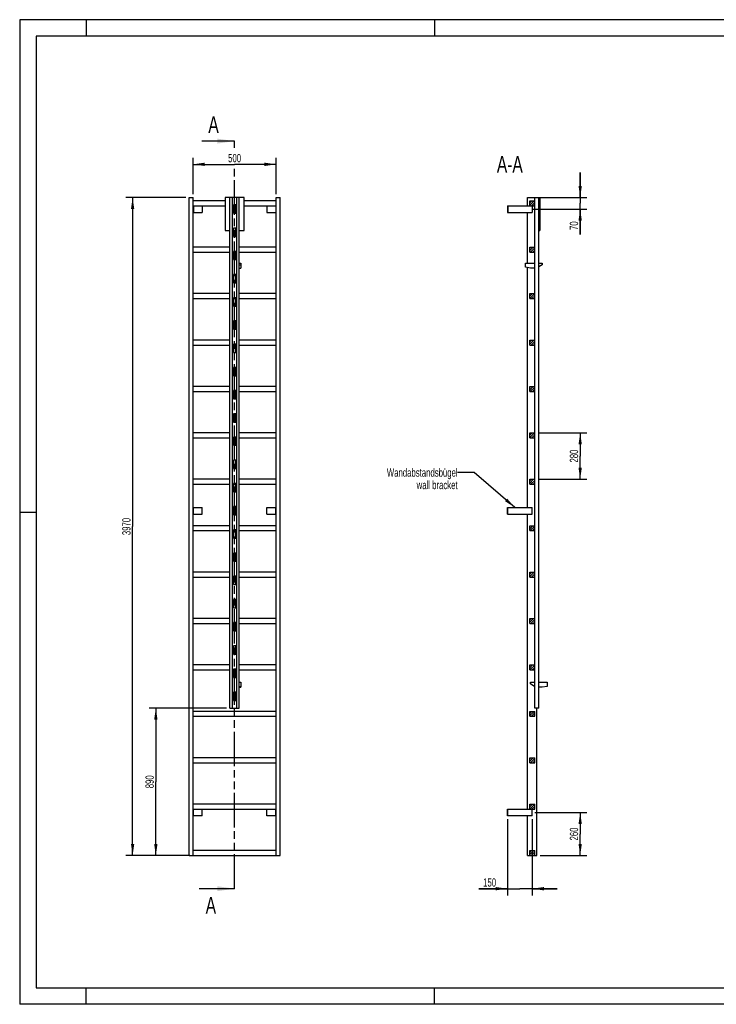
# Model space of a CAD drawing. Header units: millimetres. Extents: x 0 to 8400, y 0 to 5940.
# Tile 1 of 2: x 0 to 4200, y 0 to 5940. Entities that reach past the tile are written whole.
import ezdxf

# ---------------------------------------------------------------- set-up
doc = ezdxf.new("R2010")
doc.units = ezdxf.units.MM
doc.header["$LTSCALE"] = 462
doc.linetypes.add('PHANTOM', pattern=[0.8, 0.45, -0.05, 0.1, -0.05, 0.1, -0.05])
doc.layers.get('0').update_dxf_attribs({"linetype": 'CONTINUOUS'})
for name, color, linetype in [('050_DIMENSIONING', 7, 'CONTINUOUS'), ('053_NOTES', 7, 'CONTINUOUS'), ('HATCHING_BL0', 7, 'CONTINUOUS')]:
    doc.layers.add(name, color=color, linetype=linetype)
doc.styles.get("Standard").update_dxf_attribs({"font": 'txt', "width": 0.7})
doc.dimstyles.new('DIMSTYLE_1', dxfattribs={"dimtxt": 50, "dimasz": 70, "dimexe": 2, "dimexo": 1, "dimtad": 1, "dimdec": 1, "dimtxsty": 'STANDARD', "dimblk": '_FILLED', "dimblk1": '_FILLED', "dimblk2": '_FILLED', "dimcen": 0.09, "dimazin": 2, "dimtp": 0.8, "dimtm": 0.8, "dimtfac": 1, "dimtdec": 1, "dimtofl": 0, "dimtmove": 0, "dimatfit": 3, "dimldrblk": '_FILLED', "dimfxl": 1, "dimtolj": 1, "dimarcsym": 0})
doc.dimstyles.new('DIMSTYLE_2', dxfattribs={"dimtxt": 50, "dimasz": 70, "dimexe": 2, "dimexo": 1, "dimtad": 1, "dimdec": 1, "dimtxsty": 'STANDARD', "dimblk": '_FILLED', "dimblk1": '_FILLED', "dimblk2": '_FILLED', "dimcen": 0.09, "dimazin": 2, "dimtp": 0.5, "dimtm": 0.5, "dimtfac": 1, "dimtdec": 1, "dimtofl": 0, "dimtmove": 0, "dimatfit": 3, "dimldrblk": '_FILLED', "dimfxl": 1, "dimtolj": 1, "dimarcsym": 0})
doc.dimstyles.new('DIMSTYLE_3', dxfattribs={"dimtxt": 50, "dimasz": 70, "dimexe": 2, "dimexo": 1, "dimtad": 1, "dimdec": 1, "dimtxsty": 'STANDARD', "dimblk": '_FILLED', "dimblk1": '_FILLED', "dimblk2": '_FILLED', "dimcen": 0.09, "dimazin": 2, "dimtp": 0.3, "dimtm": 0.3, "dimtfac": 1, "dimtdec": 1, "dimtofl": 0, "dimtmove": 0, "dimatfit": 3, "dimldrblk": '_FILLED', "dimfxl": 1, "dimtolj": 1, "dimarcsym": 0})
doc.dimstyles.new('DIMSTYLE_4', dxfattribs={"dimtxt": 50, "dimasz": 70, "dimexe": 2, "dimexo": 1, "dimtad": 1, "dimtxsty": 'STANDARD', "dimblk": '_FILLED', "dimblk1": '_FILLED', "dimblk2": '_FILLED', "dimcen": 0.09, "dimazin": 2, "dimtp": 0.5, "dimtm": 0.5, "dimtfac": 1, "dimtofl": 0, "dimtmove": 0, "dimatfit": 3, "dimldrblk": '_FILLED', "dimfxl": 1, "dimtolj": 1, "dimarcsym": 0})
doc.dimstyles.new('DIMSTYLE_5', dxfattribs={"dimtxt": 50, "dimasz": 70, "dimexe": 2, "dimexo": 1, "dimtad": 1, "dimtxsty": 'STANDARD', "dimblk": '_FILLED', "dimblk1": '_FILLED', "dimblk2": '_FILLED', "dimcen": 0.09, "dimazin": 2, "dimtp": 2, "dimtm": 2, "dimtfac": 1, "dimtofl": 0, "dimtmove": 0, "dimatfit": 3, "dimldrblk": '_FILLED', "dimfxl": 1, "dimtolj": 1, "dimarcsym": 0})
doc.dimstyles.new('DIMSTYLE_6', dxfattribs={"dimtxt": 50, "dimasz": 70, "dimexe": 2, "dimexo": 1, "dimtad": 1, "dimtxsty": 'STANDARD', "dimblk": '_FILLED', "dimblk1": '_FILLED', "dimblk2": '_FILLED', "dimcen": 0.09, "dimazin": 2, "dimtp": 0.8, "dimtm": 0.8, "dimtfac": 1, "dimtofl": 0, "dimtmove": 0, "dimatfit": 3, "dimldrblk": '_FILLED', "dimfxl": 1, "dimtolj": 1, "dimarcsym": 0})
doc.dimstyles.get("Standard").update_dxf_attribs({"dimtxt": 50, "dimasz": 70, "dimexe": 2, "dimexo": 1, "dimtad": 1, "dimtxsty": 'STANDARD', "dimblk": '_FILLED', "dimblk1": '_FILLED', "dimblk2": '_FILLED', "dimcen": 0.09, "dimazin": 2, "dimtol": 1, "dimtp": 0.01, "dimtm": 0.01, "dimtfac": 1, "dimtofl": 0, "dimtmove": 0, "dimatfit": 3, "dimldrblk": '_FILLED', "dimfxl": 1, "dimtolj": 1, "dimarcsym": 0})

# ---------------------------------------------------------------- blocks, each defined once
blk = doc.blocks.new('_FILLED')
at = {"color": 0, "linetype": 'BYBLOCK'}
blk.add_solid([(0, 0), (-1, 0.143), (-1, -0.143)], dxfattribs=at)
blk = doc.blocks.new('*D0')
at = {"layer": '050_DIMENSIONING', "color": 2, "linetype": 'CONTINUOUS'}
for p, q in [((1045.8, 4887.4), (1045.8, 5107.4)), ((1045.8, 5067.4), (1295.8, 5067.4)), ((1545.8, 5067.4), (1295.8, 5067.4)), ((1545.8, 4887.4), (1545.8, 5107.4))]:
    blk.add_line(p, q, dxfattribs=at)
at = {"layer": '050_DIMENSIONING', "color": 2, "linetype": 'CONTINUOUS', "xscale": 70, "yscale": 70, "zscale": 70, "rotation": 180}
blk.add_blockref('_FILLED', (1045.8, 5067.4), dxfattribs=at)
at = {"layer": '050_DIMENSIONING', "color": 2, "linetype": 'CONTINUOUS', "xscale": 70, "yscale": 70, "zscale": 70}
blk.add_blockref('_FILLED', (1545.8, 5067.4), dxfattribs=at)
at = {"layer": '050_DIMENSIONING', "color": 2, "linetype": 'CONTINUOUS', "insert": (1295.8, 5129.9), "char_height": 50, "width": 171.429, "attachment_point": 2, "line_spacing_factor": 0.9}
blk.add_mtext('500', dxfattribs=at)
blk = doc.blocks.new('*D1')
at = {"layer": '050_DIMENSIONING', "color": 2, "linetype": 'CONTINUOUS'}
for p, q in [((3106.7, 1157.4), (3419.3, 1157.4)), ((3379.3, 1157.4), (3379.3, 1027.4)), ((3379.3, 897.4), (3379.3, 1027.4)), ((3138.8, 897.4), (3419.3, 897.4))]:
    blk.add_line(p, q, dxfattribs=at)
at = {"layer": '050_DIMENSIONING', "color": 2, "linetype": 'CONTINUOUS', "xscale": 70, "yscale": 70, "zscale": 70}
for p, rotation in [((3379.3, 1157.4), 90), ((3379.3, 897.4), 270)]:
    blk.add_blockref('_FILLED', p, dxfattribs=dict(at, rotation=rotation))
at = {"layer": '050_DIMENSIONING', "color": 2, "linetype": 'CONTINUOUS', "insert": (3316.8, 1027.4), "char_height": 50, "width": 176.786, "attachment_point": 2, "rotation": 90, "line_spacing_factor": 0.9}
blk.add_mtext('260', dxfattribs=at)
blk = doc.blocks.new('*D2')
at = {"layer": '050_DIMENSIONING', "color": 2, "linetype": 'CONTINUOUS'}
for p, q in [((3379.3, 4867.4), (3379.3, 5017.4)), ((3379.3, 5017.4), (3379.3, 4832.4)), ((3138.8, 4867.4), (3419.3, 4867.4)), ((3379.3, 4644.7), (3379.3, 4832.4)), ((3095.9, 4797.4), (3419.3, 4797.4)), ((3379.3, 4797.4), (3379.3, 4644.7))]:
    blk.add_line(p, q, dxfattribs=at)
at = {"layer": '050_DIMENSIONING', "color": 2, "linetype": 'CONTINUOUS', "xscale": 70, "yscale": 70, "zscale": 70}
for p, rotation in [((3379.3, 4867.4), 270), ((3379.3, 4797.4), 90)]:
    blk.add_blockref('_FILLED', p, dxfattribs=dict(at, rotation=rotation))
at = {"layer": '050_DIMENSIONING', "color": 2, "linetype": 'CONTINUOUS', "insert": (3316.8, 4723.3), "char_height": 50, "width": 117.857, "attachment_point": 3, "rotation": 90, "line_spacing_factor": 0.9}
blk.add_mtext('70', dxfattribs=at)
blk = doc.blocks.new('*D3')
at = {"layer": '050_DIMENSIONING', "color": 2, "linetype": 'CONTINUOUS'}
for p, q in [((2940.3, 1117.4), (2940.3, 657.4)), ((3090.3, 1117.4), (3090.3, 657.4)), ((2940.3, 697.4), (2768.9, 697.4)), ((2768.9, 697.4), (3015.3, 697.4)), ((3240.3, 697.4), (3015.3, 697.4)), ((3090.3, 697.4), (3240.3, 697.4))]:
    blk.add_line(p, q, dxfattribs=at)
at = {"layer": '050_DIMENSIONING', "color": 2, "linetype": 'CONTINUOUS', "xscale": 70, "yscale": 70, "zscale": 70}
blk.add_blockref('_FILLED', (2940.3, 697.4), dxfattribs=at)
at = {"layer": '050_DIMENSIONING', "color": 2, "linetype": 'CONTINUOUS', "xscale": 70, "yscale": 70, "zscale": 70, "rotation": 180}
blk.add_blockref('_FILLED', (3090.3, 697.4), dxfattribs=at)
at = {"layer": '050_DIMENSIONING', "color": 2, "linetype": 'CONTINUOUS', "insert": (2872.5, 759.9), "char_height": 50, "width": 155.357, "attachment_point": 3, "line_spacing_factor": 0.9}
blk.add_mtext('150', dxfattribs=at)
blk = doc.blocks.new('*D4')
at = {"layer": '050_DIMENSIONING', "color": 2, "linetype": 'CONTINUOUS'}
for p, q in [((1000.8, 4867.4), (640.8, 4867.4)), ((680.8, 4867.4), (680.8, 2882.4)), ((680.8, 897.4), (680.8, 2882.4)), ((1000.8, 897.4), (640.8, 897.4))]:
    blk.add_line(p, q, dxfattribs=at)
at = {"layer": '050_DIMENSIONING', "color": 2, "linetype": 'CONTINUOUS', "xscale": 70, "yscale": 70, "zscale": 70}
for p, rotation in [((680.8, 4867.4), 90), ((680.8, 897.4), 270)]:
    blk.add_blockref('_FILLED', p, dxfattribs=dict(at, rotation=rotation))
at = {"layer": '050_DIMENSIONING', "color": 2, "linetype": 'CONTINUOUS', "insert": (618.3, 2882.4), "char_height": 50, "width": 230.357, "attachment_point": 2, "rotation": 90, "line_spacing_factor": 0.9}
blk.add_mtext('3970', dxfattribs=at)
blk = doc.blocks.new('*D5')
at = {"layer": '050_DIMENSIONING', "color": 2, "linetype": 'CONTINUOUS'}
for p, q in [((1247.8, 1787.4), (780.8, 1787.4)), ((820.8, 1787.4), (820.8, 1342.4)), ((820.8, 897.4), (820.8, 1342.4)), ((1025.8, 897.4), (780.8, 897.4))]:
    blk.add_line(p, q, dxfattribs=at)
at = {"layer": '050_DIMENSIONING', "color": 2, "linetype": 'CONTINUOUS', "xscale": 70, "yscale": 70, "zscale": 70}
for p, rotation in [((820.8, 1787.4), 90), ((820.8, 897.4), 270)]:
    blk.add_blockref('_FILLED', p, dxfattribs=dict(at, rotation=rotation))
at = {"layer": '050_DIMENSIONING', "color": 2, "linetype": 'CONTINUOUS', "insert": (758.3, 1342.4), "char_height": 50, "width": 176.786, "attachment_point": 2, "rotation": 90, "line_spacing_factor": 0.9}
blk.add_mtext('890', dxfattribs=at)
blk = doc.blocks.new('*D6')
at = {"layer": '050_DIMENSIONING', "color": 2, "linetype": 'CONTINUOUS'}
for p, q in [((3125.3, 3447.4), (3419.3, 3447.4)), ((3379.3, 3447.4), (3379.3, 3307.4)), ((3379.3, 3167.4), (3379.3, 3307.4)), ((3125.3, 3167.4), (3419.3, 3167.4))]:
    blk.add_line(p, q, dxfattribs=at)
at = {"layer": '050_DIMENSIONING', "color": 2, "linetype": 'CONTINUOUS', "xscale": 70, "yscale": 70, "zscale": 70}
for p, rotation in [((3379.3, 3447.4), 90), ((3379.3, 3167.4), 270)]:
    blk.add_blockref('_FILLED', p, dxfattribs=dict(at, rotation=rotation))
at = {"layer": '050_DIMENSIONING', "color": 2, "linetype": 'CONTINUOUS', "insert": (3316.8, 3307.4), "char_height": 50, "width": 176.786, "attachment_point": 2, "rotation": 90, "line_spacing_factor": 0.9}
blk.add_mtext('280', dxfattribs=at)
blk = doc.blocks.new('XSEC_FILLED')
at = {"color": 0, "linetype": 'BYBLOCK'}
blk.add_solid([(0, 0), (-1, 0.143), (-1, -0.143)], dxfattribs=at)
blk = doc.blocks.new('HATCHING_BL0', base_point=(1189, 2952.4))
at = {"layer": 'HATCHING_BL0', "color": 7, "linetype": 'PHANTOM'}
for p, q in [((1295.8, 5167.3), (1295.8, 5207.4)), ((1295.8, 697.4), (1295.8, 5055))]:
    blk.add_line(p, q, dxfattribs=at)
at = {"layer": 'HATCHING_BL0', "color": 7, "linetype": 'CONTINUOUS', "char_height": 100, "width": 128.571, "attachment_point": 1, "line_spacing_factor": 0.9}
for insert in [(1137.5, 5357.4), (1121.4, 647.4)]:
    blk.add_mtext('A', dxfattribs=dict(at, insert=insert))
at = {"layer": 'HATCHING_BL0', "color": 7, "linetype": 'CONTINUOUS'}
for points in [[(1295.8, 5207.4), (1098.2, 5207.4)], [(1295.8, 697.4), (1082.1, 697.4)]]:
    blk.add_leader(points, dimstyle='STANDARD', override={"dimasz": 105, "dimtad": 0, "dimldrblk": 'XSEC_FILLED'}, dxfattribs=at)

msp = doc.modelspace()

# ---------------------------------------------------------------- hatches: boundary and pattern name
at = {"linetype": 'CONTINUOUS'}
h = msp.add_hatch(dxfattribs=at)
h.set_pattern_fill('A', color=2, scale=9.722718, angle=45, style=0, pattern_type=0)
h.set_pattern_definition([(45, (0, 0), (-6.875, 6.875), [])])
edge = h.paths.add_edge_path()
edge.add_line((3105.344, 897.417), (3075.344, 897.417))
edge.add_line((3075.344, 897.417), (3075.344, 927.417))
edge.add_line((3075.344, 927.417), (3105.344, 927.417))
edge.add_line((3105.344, 897.417), (3105.344, 927.417))
edge = h.paths.add_edge_path()
edge.add_line((3075.344, 1177.417), (3075.344, 1207.417))
edge.add_line((3075.344, 1207.417), (3105.344, 1207.417))
edge.add_line((3105.344, 1177.417), (3105.344, 1207.417))
edge.add_line((3075.344, 1177.417), (3105.344, 1177.417))
edge = h.paths.add_edge_path()
edge.add_line((3075.344, 1457.417), (3075.344, 1487.417))
edge.add_line((3075.344, 1487.417), (3105.344, 1487.417))
edge.add_line((3105.344, 1457.417), (3105.344, 1487.417))
edge.add_line((3075.344, 1457.417), (3105.344, 1457.417))
edge = h.paths.add_edge_path()
edge.add_line((3075.344, 1737.417), (3075.344, 1767.417))
edge.add_line((3075.344, 1767.417), (3105.344, 1767.417))
edge.add_line((3105.344, 1737.417), (3105.344, 1767.417))
edge.add_line((3075.344, 1737.417), (3105.344, 1737.417))
edge = h.paths.add_edge_path()
edge.add_line((3075.344, 2017.417), (3075.344, 2047.417))
edge.add_line((3075.344, 2047.417), (3105.344, 2047.417))
edge.add_line((3105.344, 2017.417), (3105.344, 2047.417))
edge.add_line((3075.344, 2017.417), (3105.344, 2017.417))
edge = h.paths.add_edge_path()
edge.add_line((3075.344, 2297.417), (3075.344, 2327.417))
edge.add_line((3075.344, 2327.417), (3105.344, 2327.417))
edge.add_line((3105.344, 2297.417), (3105.344, 2327.417))
edge.add_line((3075.344, 2297.417), (3105.344, 2297.417))
edge = h.paths.add_edge_path()
edge.add_line((3075.344, 2577.417), (3075.344, 2607.417))
edge.add_line((3075.344, 2607.417), (3105.344, 2607.417))
edge.add_line((3105.344, 2577.417), (3105.344, 2607.417))
edge.add_line((3075.344, 2577.417), (3105.344, 2577.417))
edge = h.paths.add_edge_path()
edge.add_line((3075.344, 2857.417), (3075.344, 2887.417))
edge.add_line((3075.344, 2887.417), (3105.344, 2887.417))
edge.add_line((3105.344, 2857.417), (3105.344, 2887.417))
edge.add_line((3075.344, 2857.417), (3105.344, 2857.417))
edge = h.paths.add_edge_path()
edge.add_line((3075.344, 3137.417), (3075.344, 3167.417))
edge.add_line((3075.344, 3167.417), (3105.344, 3167.417))
edge.add_line((3105.344, 3137.417), (3105.344, 3167.417))
edge.add_line((3075.344, 3137.417), (3105.344, 3137.417))
edge = h.paths.add_edge_path()
edge.add_line((3075.344, 3417.417), (3075.344, 3447.417))
edge.add_line((3075.344, 3447.417), (3105.344, 3447.417))
edge.add_line((3105.344, 3417.417), (3105.344, 3447.417))
edge.add_line((3075.344, 3417.417), (3105.344, 3417.417))
edge = h.paths.add_edge_path()
edge.add_line((3075.344, 3697.417), (3075.344, 3727.417))
edge.add_line((3075.344, 3727.417), (3105.344, 3727.417))
edge.add_line((3105.344, 3697.417), (3105.344, 3727.417))
edge.add_line((3075.344, 3697.417), (3105.344, 3697.417))
edge = h.paths.add_edge_path()
edge.add_line((3075.344, 3977.417), (3075.344, 4007.417))
edge.add_line((3075.344, 4007.417), (3105.344, 4007.417))
edge.add_line((3105.344, 3977.417), (3105.344, 4007.417))
edge.add_line((3075.344, 3977.417), (3105.344, 3977.417))
edge = h.paths.add_edge_path()
edge.add_line((3075.344, 4257.417), (3075.344, 4287.417))
edge.add_line((3075.344, 4287.417), (3105.344, 4287.417))
edge.add_line((3105.344, 4257.417), (3105.344, 4287.417))
edge.add_line((3075.344, 4257.417), (3105.344, 4257.417))
edge = h.paths.add_edge_path()
edge.add_line((3075.344, 4537.417), (3075.344, 4567.417))
edge.add_line((3075.344, 4567.417), (3105.344, 4567.417))
edge.add_line((3105.344, 4537.417), (3105.344, 4567.417))
edge.add_line((3075.344, 4537.417), (3105.344, 4537.417))
edge = h.paths.add_edge_path()
edge.add_line((3075.344, 4817.417), (3075.344, 4847.417))
edge.add_line((3075.344, 4847.417), (3105.344, 4847.417))
edge.add_line((3105.344, 4817.417), (3105.344, 4847.417))
edge.add_line((3075.344, 4817.417), (3105.344, 4817.417))
edge = h.paths.add_edge_path()
edge.add_line((3105.444, 1832.417), (3105.444, 1787.417))
edge.add_line((3106.344, 1832.417), (3105.444, 1832.417))
edge.add_line((3106.344, 1832.417), (3106.344, 1787.417))
edge.add_line((3106.344, 1787.417), (3105.444, 1787.417))
edge = h.paths.add_edge_path()
edge.add_line((3105.444, 1972.417), (3105.444, 1882.417))
edge.add_line((3106.344, 1972.417), (3105.444, 1972.417))
edge.add_line((3106.344, 1972.417), (3106.344, 1882.417))
edge.add_line((3106.344, 1882.417), (3105.444, 1882.417))
edge = h.paths.add_edge_path()
edge.add_line((3105.444, 2112.417), (3105.444, 2022.417))
edge.add_line((3106.344, 2112.417), (3105.444, 2112.417))
edge.add_line((3106.344, 2112.417), (3106.344, 2022.417))
edge.add_line((3106.344, 2022.417), (3105.444, 2022.417))
edge = h.paths.add_edge_path()
edge.add_line((3105.444, 2252.417), (3105.444, 2162.417))
edge.add_line((3106.344, 2252.417), (3105.444, 2252.417))
edge.add_line((3106.344, 2252.417), (3106.344, 2162.417))
edge.add_line((3106.344, 2162.417), (3105.444, 2162.417))
edge = h.paths.add_edge_path()
edge.add_line((3105.444, 2392.417), (3105.444, 2302.417))
edge.add_line((3106.344, 2392.417), (3105.444, 2392.417))
edge.add_line((3106.344, 2392.417), (3106.344, 2302.417))
edge.add_line((3106.344, 2302.417), (3105.444, 2302.417))
edge = h.paths.add_edge_path()
edge.add_line((3105.444, 2532.417), (3105.444, 2442.417))
edge.add_line((3106.344, 2532.417), (3105.444, 2532.417))
edge.add_line((3106.344, 2532.417), (3106.344, 2442.417))
edge.add_line((3106.344, 2442.417), (3105.444, 2442.417))
edge = h.paths.add_edge_path()
edge.add_line((3105.444, 2672.417), (3105.444, 2582.417))
edge.add_line((3106.344, 2672.417), (3105.444, 2672.417))
edge.add_line((3106.344, 2672.417), (3106.344, 2582.417))
edge.add_line((3106.344, 2582.417), (3105.444, 2582.417))
edge = h.paths.add_edge_path()
edge.add_line((3105.444, 2812.417), (3105.444, 2722.417))
edge.add_line((3106.344, 2812.417), (3105.444, 2812.417))
edge.add_line((3106.344, 2812.417), (3106.344, 2722.417))
edge.add_line((3106.344, 2722.417), (3105.444, 2722.417))
edge = h.paths.add_edge_path()
edge.add_line((3106.344, 4867.417), (3105.444, 4867.417))
edge.add_line((3106.344, 4867.417), (3106.344, 4822.417))
edge.add_line((3106.344, 4822.417), (3105.444, 4822.417))
edge.add_line((3105.444, 4867.417), (3105.444, 4822.417))
edge = h.paths.add_edge_path()
edge.add_line((3105.444, 2952.417), (3105.444, 2862.417))
edge.add_line((3106.344, 2952.417), (3105.444, 2952.417))
edge.add_line((3106.344, 2952.417), (3106.344, 2862.417))
edge.add_line((3106.344, 2862.417), (3105.444, 2862.417))
edge = h.paths.add_edge_path()
edge.add_line((3105.444, 3092.417), (3105.444, 3002.417))
edge.add_line((3106.344, 3092.417), (3105.444, 3092.417))
edge.add_line((3106.344, 3092.417), (3106.344, 3002.417))
edge.add_line((3106.344, 3002.417), (3105.444, 3002.417))
edge = h.paths.add_edge_path()
edge.add_line((3105.444, 3232.417), (3105.444, 3142.417))
edge.add_line((3106.344, 3232.417), (3105.444, 3232.417))
edge.add_line((3106.344, 3232.417), (3106.344, 3142.417))
edge.add_line((3106.344, 3142.417), (3105.444, 3142.417))
edge = h.paths.add_edge_path()
edge.add_line((3105.444, 3372.417), (3105.444, 3282.417))
edge.add_line((3106.344, 3372.417), (3105.444, 3372.417))
edge.add_line((3106.344, 3372.417), (3106.344, 3282.417))
edge.add_line((3106.344, 3282.417), (3105.444, 3282.417))
edge = h.paths.add_edge_path()
edge.add_line((3105.444, 3512.417), (3105.444, 3422.417))
edge.add_line((3106.344, 3512.417), (3105.444, 3512.417))
edge.add_line((3106.344, 3512.417), (3106.344, 3422.417))
edge.add_line((3106.344, 3422.417), (3105.444, 3422.417))
edge = h.paths.add_edge_path()
edge.add_line((3105.444, 3652.417), (3105.444, 3562.417))
edge.add_line((3106.344, 3652.417), (3105.444, 3652.417))
edge.add_line((3106.344, 3652.417), (3106.344, 3562.417))
edge.add_line((3106.344, 3562.417), (3105.444, 3562.417))
edge = h.paths.add_edge_path()
edge.add_line((3105.444, 3792.417), (3105.444, 3702.417))
edge.add_line((3106.344, 3792.417), (3105.444, 3792.417))
edge.add_line((3106.344, 3792.417), (3106.344, 3702.417))
edge.add_line((3106.344, 3702.417), (3105.444, 3702.417))
edge = h.paths.add_edge_path()
edge.add_line((3106.344, 4772.417), (3105.444, 4772.417))
edge.add_line((3106.344, 4772.417), (3106.344, 4682.417))
edge.add_line((3106.344, 4682.417), (3105.444, 4682.417))
edge.add_line((3105.444, 4772.417), (3105.444, 4682.417))
edge = h.paths.add_edge_path()
edge.add_line((3106.344, 4632.417), (3105.444, 4632.417))
edge.add_line((3106.344, 4632.417), (3106.344, 4542.417))
edge.add_line((3106.344, 4542.417), (3105.444, 4542.417))
edge.add_line((3105.444, 4632.417), (3105.444, 4542.417))
edge = h.paths.add_edge_path()
edge.add_line((3106.344, 4492.417), (3105.444, 4492.417))
edge.add_line((3106.344, 4492.417), (3106.344, 4402.417))
edge.add_line((3106.344, 4402.417), (3105.444, 4402.417))
edge.add_line((3105.444, 4492.417), (3105.444, 4402.417))
edge = h.paths.add_edge_path()
edge.add_line((3106.344, 4352.417), (3105.444, 4352.417))
edge.add_line((3106.344, 4352.417), (3106.344, 4262.417))
edge.add_line((3106.344, 4262.417), (3105.444, 4262.417))
edge.add_line((3105.444, 4352.417), (3105.444, 4262.417))
edge = h.paths.add_edge_path()
edge.add_line((3106.344, 4212.417), (3105.444, 4212.417))
edge.add_line((3106.344, 4212.417), (3106.344, 4122.417))
edge.add_line((3106.344, 4122.417), (3105.444, 4122.417))
edge.add_line((3105.444, 4212.417), (3105.444, 4122.417))
edge = h.paths.add_edge_path()
edge.add_line((3106.344, 4072.417), (3105.444, 4072.417))
edge.add_line((3106.344, 4072.417), (3106.344, 3982.417))
edge.add_line((3106.344, 3982.417), (3105.444, 3982.417))
edge.add_line((3105.444, 4072.417), (3105.444, 3982.417))
edge = h.paths.add_edge_path()
edge.add_line((3106.344, 3932.417), (3105.444, 3932.417))
edge.add_line((3106.344, 3932.417), (3106.344, 3842.417))
edge.add_line((3106.344, 3842.417), (3105.444, 3842.417))
edge.add_line((3105.444, 3932.417), (3105.444, 3842.417))

# ---------------------------------------------------------------- linework, layer by layer
at = {"color": 3, "linetype": 'CONTINUOUS'}
for p, q in [((0, 5940), (0, 0)), ((8400, 5940), (0, 5940)), ((400, 5940), (400, 5840)), ((2500, 5940), (2500, 5840)), ((0, 2970), (100, 2970)), ((400, 0), (400, 100)), ((2500, 0), (2500, 100)), ((8400, 0), (0, 0))]:
    msp.add_line(p, q, dxfattribs=at)
at = {"color": 5, "linetype": 'CONTINUOUS'}
for p, q in [((100, 5840), (100, 100)), ((8300, 5840), (100, 5840)), ((100, 100), (8300, 100))]:
    msp.add_line(p, q, dxfattribs=at)
at = {"color": 7, "linetype": 'CONTINUOUS'}
for p, q in [((1020.833, 897.417), (1020.833, 4867.417)), ((1020.833, 4867.417), (1045.833, 4867.417)), ((1045.833, 897.417), (1045.833, 4867.417)), ((1237.833, 4847.417), (1045.833, 4847.417)), ((1045.833, 4817.417), (1237.833, 4817.417)), ((1047.833, 4817.417), (1047.833, 4777.417)), ((1100.833, 4817.417), (1100.833, 4777.417)), ((1237.833, 4867.417), (1237.833, 4667.417)), ((1353.833, 4867.417), (1237.833, 4867.417)), ((1267.833, 1787.417), (1267.833, 4867.417)), ((1282.833, 1787.417), (1282.833, 4867.417)), ((1288.833, 4822.417), (1288.833, 4772.417)), ((1302.833, 4822.417), (1288.833, 4822.417)), ((1288.833, 4817.417), (1302.833, 4817.417)), ((1302.833, 4772.417), (1302.833, 4822.417)), ((1308.833, 1787.417), (1308.833, 4867.417)), ((1323.833, 1787.417), (1323.833, 4867.417)), ((1353.833, 4667.417), (1353.833, 4867.417)), ((1545.833, 4847.417), (1353.833, 4847.417)), ((1353.833, 4817.417), (1545.833, 4817.417)), ((1490.833, 4817.417), (1490.833, 4777.417)), ((1543.833, 4817.417), (1543.833, 4777.417)), ((1545.833, 897.417), (1545.833, 4867.417)), ((1545.833, 4867.417), (1570.833, 4867.417)), ((1570.833, 897.417), (1570.833, 4867.417)), ((2940.344, 4817.417), (2940.344, 4777.417)), ((2940.344, 4817.417), (3105.344, 4817.417)), ((2942.344, 4817.417), (2942.344, 4777.417)), ((3061.844, 4817.417), (3061.844, 4867.417)), ((3061.844, 4867.417), (3135.444, 4867.417)), ((3075.344, 4817.417), (3075.344, 4847.417)), ((3075.344, 4847.417), (3105.344, 4847.417)), ((3090.344, 4817.417), (3090.344, 4777.417)), ((3105.344, 4817.417), (3105.344, 4847.417)), ((3105.444, 1787.417), (3105.444, 4867.417)), ((3106.344, 4822.417), (3105.444, 4822.417)), ((3106.344, 1787.417), (3106.344, 4867.417)), ((3128.344, 4867.417), (3128.344, 1787.417)), ((3129.344, 1787.417), (3129.344, 4867.417)), ((3135.444, 4867.417), (3135.444, 4667.417)), ((1045.833, 4777.417), (1100.833, 4777.417)), ((1288.833, 4772.417), (1302.833, 4772.417)), ((1490.833, 4777.417), (1545.833, 4777.417)), ((2940.344, 4777.417), (3090.344, 4777.417)), ((3061.844, 4471.917), (3061.844, 4777.417)), ((3106.344, 4772.417), (3105.444, 4772.417)), ((1237.833, 4667.417), (1267.833, 4667.417)), ((1288.833, 4682.417), (1288.833, 4632.417)), ((1302.833, 4682.417), (1288.833, 4682.417)), ((1302.833, 4632.417), (1302.833, 4682.417)), ((1323.833, 4667.417), (1353.833, 4667.417)), ((3106.344, 4682.417), (3105.444, 4682.417)), ((3129.344, 4667.417), (3135.444, 4667.417)), ((1288.833, 4632.417), (1302.833, 4632.417)), ((3106.344, 4632.417), (3105.444, 4632.417)), ((1267.833, 4567.417), (1045.833, 4567.417)), ((1045.833, 4537.417), (1267.833, 4537.417)), ((1288.833, 4542.417), (1288.833, 4492.417)), ((1302.833, 4542.417), (1288.833, 4542.417)), ((1288.833, 4537.417), (1302.833, 4537.417)), ((1302.833, 4492.417), (1302.833, 4542.417)), ((1545.833, 4567.417), (1323.833, 4567.417)), ((1323.833, 4537.417), (1545.833, 4537.417)), ((3075.344, 4537.417), (3075.344, 4567.417)), ((3075.344, 4567.417), (3105.344, 4567.417)), ((3075.344, 4537.417), (3105.344, 4537.417)), ((3105.344, 4537.417), (3105.344, 4567.417)), ((3106.344, 4542.417), (3105.444, 4542.417)), ((1288.833, 4492.417), (1302.833, 4492.417)), ((1323.833, 4471.917), (1333.833, 4471.917)), ((1323.833, 4461.917), (1333.833, 4461.917)), ((1333.833, 4471.917), (1333.833, 4441.917)), ((3049.444, 4446.917), (3049.444, 4471.917)), ((3049.444, 4471.917), (3105.444, 4471.917)), ((3106.344, 4492.417), (3105.444, 4492.417)), ((3129.344, 4471.917), (3149.444, 4471.917)), ((3149.444, 4461.917), (3129.344, 4448.517)), ((3149.444, 4471.917), (3149.444, 4461.917)), ((1288.833, 4402.417), (1288.833, 4352.417)), ((1302.833, 4402.417), (1288.833, 4402.417)), ((1302.833, 4352.417), (1302.833, 4402.417)), ((1323.833, 4441.917), (1333.833, 4441.917)), ((3079.444, 4441.917), (3049.444, 4446.917)), ((3061.844, 2997.417), (3061.844, 4444.851)), ((3105.444, 4441.917), (3079.444, 4441.917)), ((3106.344, 4402.417), (3105.444, 4402.417)), ((1288.833, 4352.417), (1302.833, 4352.417)), ((3106.344, 4352.417), (3105.444, 4352.417)), ((1267.833, 4287.417), (1045.833, 4287.417)), ((1545.833, 4287.417), (1323.833, 4287.417)), ((3075.344, 4257.417), (3075.344, 4287.417)), ((3075.344, 4287.417), (3105.344, 4287.417)), ((3105.344, 4257.417), (3105.344, 4287.417)), ((1045.833, 4257.417), (1267.833, 4257.417)), ((1288.833, 4262.417), (1288.833, 4212.417)), ((1302.833, 4262.417), (1288.833, 4262.417)), ((1288.833, 4257.417), (1302.833, 4257.417)), ((1302.833, 4212.417), (1302.833, 4262.417)), ((1323.833, 4257.417), (1545.833, 4257.417)), ((3075.344, 4257.417), (3105.344, 4257.417)), ((3106.344, 4262.417), (3105.444, 4262.417)), ((1288.833, 4212.417), (1302.833, 4212.417)), ((3106.344, 4212.417), (3105.444, 4212.417)), ((1288.833, 4122.417), (1288.833, 4072.417)), ((1302.833, 4122.417), (1288.833, 4122.417)), ((1302.833, 4072.417), (1302.833, 4122.417)), ((3106.344, 4122.417), (3105.444, 4122.417)), ((1288.833, 4072.417), (1302.833, 4072.417)), ((3106.344, 4072.417), (3105.444, 4072.417)), ((1267.833, 4007.417), (1045.833, 4007.417)), ((1288.833, 3982.417), (1288.833, 3932.417)), ((1302.833, 3982.417), (1288.833, 3982.417)), ((1302.833, 3932.417), (1302.833, 3982.417)), ((1545.833, 4007.417), (1323.833, 4007.417)), ((3075.344, 3977.417), (3075.344, 4007.417)), ((3075.344, 4007.417), (3105.344, 4007.417)), ((3105.344, 3977.417), (3105.344, 4007.417)), ((3106.344, 3982.417), (3105.444, 3982.417)), ((1045.833, 3977.417), (1267.833, 3977.417)), ((1288.833, 3977.417), (1302.833, 3977.417)), ((1288.833, 3932.417), (1302.833, 3932.417)), ((1323.833, 3977.417), (1545.833, 3977.417)), ((3075.344, 3977.417), (3105.344, 3977.417)), ((3106.344, 3932.417), (3105.444, 3932.417)), ((1288.833, 3842.417), (1288.833, 3792.417)), ((1302.833, 3842.417), (1288.833, 3842.417)), ((1302.833, 3792.417), (1302.833, 3842.417)), ((3106.344, 3842.417), (3105.444, 3842.417)), ((1288.833, 3792.417), (1302.833, 3792.417)), ((3106.344, 3792.417), (3105.444, 3792.417)), ((1267.833, 3727.417), (1045.833, 3727.417)), ((1045.833, 3697.417), (1267.833, 3697.417)), ((1288.833, 3702.417), (1288.833, 3652.417)), ((1302.833, 3702.417), (1288.833, 3702.417)), ((1288.833, 3697.417), (1302.833, 3697.417)), ((1302.833, 3652.417), (1302.833, 3702.417)), ((1545.833, 3727.417), (1323.833, 3727.417)), ((1323.833, 3697.417), (1545.833, 3697.417)), ((3075.344, 3697.417), (3075.344, 3727.417)), ((3075.344, 3727.417), (3105.344, 3727.417)), ((3075.344, 3697.417), (3105.344, 3697.417)), ((3105.344, 3697.417), (3105.344, 3727.417)), ((3106.344, 3702.417), (3105.444, 3702.417)), ((1288.833, 3652.417), (1302.833, 3652.417)), ((3106.344, 3652.417), (3105.444, 3652.417)), ((1288.833, 3562.417), (1288.833, 3512.417)), ((1302.833, 3562.417), (1288.833, 3562.417)), ((1288.833, 3512.417), (1302.833, 3512.417)), ((1302.833, 3512.417), (1302.833, 3562.417)), ((3106.344, 3562.417), (3105.444, 3562.417)), ((3106.344, 3512.417), (3105.444, 3512.417)), ((1267.833, 3447.417), (1045.833, 3447.417)), ((1545.833, 3447.417), (1323.833, 3447.417)), ((3075.344, 3417.417), (3075.344, 3447.417)), ((3075.344, 3447.417), (3105.344, 3447.417)), ((3105.344, 3417.417), (3105.344, 3447.417)), ((1045.833, 3417.417), (1267.833, 3417.417)), ((1288.833, 3422.417), (1288.833, 3372.417)), ((1302.833, 3422.417), (1288.833, 3422.417)), ((1288.833, 3417.417), (1302.833, 3417.417)), ((1302.833, 3372.417), (1302.833, 3422.417)), ((1323.833, 3417.417), (1545.833, 3417.417)), ((3075.344, 3417.417), (3105.344, 3417.417)), ((3106.344, 3422.417), (3105.444, 3422.417)), ((1288.833, 3372.417), (1302.833, 3372.417)), ((3106.344, 3372.417), (3105.444, 3372.417)), ((1288.833, 3282.417), (1288.833, 3232.417)), ((1302.833, 3282.417), (1288.833, 3282.417)), ((1302.833, 3232.417), (1302.833, 3282.417)), ((3106.344, 3282.417), (3105.444, 3282.417)), ((1288.833, 3232.417), (1302.833, 3232.417)), ((3106.344, 3232.417), (3105.444, 3232.417)), ((1267.833, 3167.417), (1045.833, 3167.417)), ((1545.833, 3167.417), (1323.833, 3167.417)), ((3075.344, 3137.417), (3075.344, 3167.417)), ((3075.344, 3167.417), (3105.344, 3167.417)), ((3105.344, 3137.417), (3105.344, 3167.417)), ((1045.833, 3137.417), (1267.833, 3137.417)), ((1288.833, 3142.417), (1288.833, 3092.417)), ((1302.833, 3142.417), (1288.833, 3142.417)), ((1288.833, 3137.417), (1302.833, 3137.417)), ((1288.833, 3092.417), (1302.833, 3092.417)), ((1302.833, 3092.417), (1302.833, 3142.417)), ((1323.833, 3137.417), (1545.833, 3137.417)), ((3075.344, 3137.417), (3105.344, 3137.417)), ((3106.344, 3142.417), (3105.444, 3142.417)), ((3106.344, 3092.417), (3105.444, 3092.417)), ((1045.833, 2997.417), (1100.833, 2997.417)), ((1047.833, 2957.417), (1047.833, 2997.417)), ((1100.833, 2957.417), (1100.833, 2997.417)), ((1288.833, 3002.417), (1288.833, 2952.417)), ((1302.833, 3002.417), (1288.833, 3002.417)), ((1302.833, 2952.417), (1302.833, 3002.417)), ((1490.833, 2997.417), (1545.833, 2997.417)), ((1490.833, 2957.417), (1490.833, 2997.417)), ((1543.833, 2957.417), (1543.833, 2997.417)), ((2940.344, 2957.417), (2940.344, 2997.417)), ((2940.344, 2997.417), (3090.344, 2997.417)), ((2942.344, 2957.417), (2942.344, 2997.417)), ((3090.344, 2957.417), (3090.344, 2997.417)), ((3106.344, 3002.417), (3105.444, 3002.417)), ((1045.833, 2957.417), (1100.833, 2957.417)), ((1288.833, 2952.417), (1302.833, 2952.417)), ((1490.833, 2957.417), (1545.833, 2957.417)), ((2940.344, 2957.417), (3090.344, 2957.417)), ((3061.844, 1177.417), (3061.844, 2957.417)), ((3106.344, 2952.417), (3105.444, 2952.417)), ((1267.833, 2887.417), (1045.833, 2887.417)), ((1045.833, 2857.417), (1267.833, 2857.417)), ((1288.833, 2862.417), (1288.833, 2812.417)), ((1302.833, 2862.417), (1288.833, 2862.417)), ((1288.833, 2857.417), (1302.833, 2857.417)), ((1302.833, 2812.417), (1302.833, 2862.417)), ((1545.833, 2887.417), (1323.833, 2887.417)), ((1323.833, 2857.417), (1545.833, 2857.417)), ((3075.344, 2857.417), (3075.344, 2887.417)), ((3075.344, 2887.417), (3105.344, 2887.417)), ((3075.344, 2857.417), (3105.344, 2857.417)), ((3105.344, 2857.417), (3105.344, 2887.417)), ((3106.344, 2862.417), (3105.444, 2862.417)), ((1288.833, 2812.417), (1302.833, 2812.417)), ((3106.344, 2812.417), (3105.444, 2812.417)), ((1302.833, 2722.417), (1288.833, 2722.417)), ((1288.833, 2722.417), (1288.833, 2672.417)), ((1302.833, 2672.417), (1302.833, 2722.417)), ((3106.344, 2722.417), (3105.444, 2722.417)), ((1288.833, 2672.417), (1302.833, 2672.417)), ((3106.344, 2672.417), (3105.444, 2672.417)), ((1267.833, 2607.417), (1045.833, 2607.417)), ((1045.833, 2577.417), (1267.833, 2577.417)), ((1302.833, 2582.417), (1288.833, 2582.417)), ((1288.833, 2582.417), (1288.833, 2532.417)), ((1288.833, 2577.417), (1302.833, 2577.417)), ((1302.833, 2532.417), (1302.833, 2582.417)), ((1545.833, 2607.417), (1323.833, 2607.417)), ((1323.833, 2577.417), (1545.833, 2577.417)), ((3075.344, 2607.417), (3105.344, 2607.417)), ((3075.344, 2577.417), (3075.344, 2607.417)), ((3075.344, 2577.417), (3105.344, 2577.417)), ((3105.344, 2577.417), (3105.344, 2607.417)), ((3106.344, 2582.417), (3105.444, 2582.417)), ((1288.833, 2532.417), (1302.833, 2532.417)), ((3106.344, 2532.417), (3105.444, 2532.417)), ((1302.833, 2442.417), (1288.833, 2442.417)), ((1288.833, 2442.417), (1288.833, 2392.417)), ((1302.833, 2392.417), (1302.833, 2442.417)), ((3106.344, 2442.417), (3105.444, 2442.417)), ((1288.833, 2392.417), (1302.833, 2392.417)), ((3106.344, 2392.417), (3105.444, 2392.417)), ((1267.833, 2327.417), (1045.833, 2327.417)), ((1545.833, 2327.417), (1323.833, 2327.417)), ((3075.344, 2327.417), (3105.344, 2327.417)), ((3075.344, 2297.417), (3075.344, 2327.417)), ((3105.344, 2297.417), (3105.344, 2327.417)), ((1045.833, 2297.417), (1267.833, 2297.417)), ((1302.833, 2302.417), (1288.833, 2302.417)), ((1288.833, 2302.417), (1288.833, 2252.417)), ((1288.833, 2297.417), (1302.833, 2297.417)), ((1302.833, 2252.417), (1302.833, 2302.417)), ((1323.833, 2297.417), (1545.833, 2297.417)), ((3075.344, 2297.417), (3105.344, 2297.417)), ((3106.344, 2302.417), (3105.444, 2302.417)), ((1288.833, 2252.417), (1302.833, 2252.417)), ((3106.344, 2252.417), (3105.444, 2252.417)), ((1302.833, 2162.417), (1288.833, 2162.417)), ((1288.833, 2162.417), (1288.833, 2112.417)), ((1302.833, 2112.417), (1302.833, 2162.417)), ((3106.344, 2162.417), (3105.444, 2162.417)), ((1288.833, 2112.417), (1302.833, 2112.417)), ((3106.344, 2112.417), (3105.444, 2112.417)), ((1267.833, 2047.417), (1045.833, 2047.417)), ((1302.833, 2022.417), (1288.833, 2022.417)), ((1288.833, 2022.417), (1288.833, 1972.417)), ((1302.833, 1972.417), (1302.833, 2022.417)), ((1545.833, 2047.417), (1323.833, 2047.417)), ((3075.344, 2047.417), (3105.344, 2047.417)), ((3075.344, 2017.417), (3075.344, 2047.417)), ((3105.344, 2017.417), (3105.344, 2047.417)), ((3106.344, 2022.417), (3105.444, 2022.417)), ((1045.833, 2017.417), (1267.833, 2017.417)), ((1288.833, 2017.417), (1302.833, 2017.417)), ((1288.833, 1972.417), (1302.833, 1972.417)), ((1323.833, 2017.417), (1545.833, 2017.417)), ((3075.344, 2017.417), (3105.344, 2017.417)), ((3106.344, 1972.417), (3105.444, 1972.417)), ((1323.833, 1942.417), (1333.833, 1942.417)), ((1323.833, 1917.417), (1333.833, 1917.417)), ((1323.833, 1912.417), (1333.833, 1912.417)), ((1333.833, 1942.417), (1333.833, 1912.417)), ((3079.344, 1942.417), (3105.444, 1942.417)), ((3079.344, 1932.417), (3079.344, 1942.417)), ((3105.444, 1915.017), (3079.344, 1932.417)), ((3129.344, 1942.417), (3179.344, 1942.417)), ((3149.344, 1912.417), (3129.344, 1912.417)), ((3179.344, 1917.417), (3149.344, 1912.417)), ((3179.344, 1942.417), (3179.344, 1917.417)), ((1302.833, 1882.417), (1288.833, 1882.417)), ((1288.833, 1882.417), (1288.833, 1832.417)), ((1302.833, 1832.417), (1302.833, 1882.417)), ((3106.344, 1882.417), (3105.444, 1882.417)), ((1267.833, 1787.417), (1323.833, 1787.417)), ((1288.833, 1832.417), (1302.833, 1832.417)), ((3106.344, 1832.417), (3105.444, 1832.417)), ((3129.344, 1787.417), (3105.444, 1787.417)), ((3118.844, 897.417), (3118.844, 1787.417)), ((1545.833, 1767.417), (1045.833, 1767.417)), ((1045.833, 1737.417), (1545.833, 1737.417)), ((3075.344, 1767.417), (3105.344, 1767.417)), ((3075.344, 1737.417), (3075.344, 1767.417)), ((3075.344, 1737.417), (3105.344, 1737.417)), ((3105.344, 1737.417), (3105.344, 1767.417)), ((1545.833, 1487.417), (1045.833, 1487.417)), ((3075.344, 1487.417), (3105.344, 1487.417)), ((3075.344, 1457.417), (3075.344, 1487.417)), ((3105.344, 1457.417), (3105.344, 1487.417)), ((1045.833, 1457.417), (1545.833, 1457.417)), ((3075.344, 1457.417), (3105.344, 1457.417)), ((1545.833, 1207.417), (1045.833, 1207.417)), ((3075.344, 1207.417), (3105.344, 1207.417)), ((3075.344, 1177.417), (3075.344, 1207.417)), ((3105.344, 1177.417), (3105.344, 1207.417)), ((1045.833, 1177.417), (1545.833, 1177.417)), ((1100.833, 1137.417), (1045.833, 1137.417)), ((1047.833, 1137.417), (1047.833, 1177.417)), ((1100.833, 1137.417), (1100.833, 1177.417)), ((1490.833, 1137.417), (1490.833, 1177.417)), ((1545.833, 1137.417), (1490.833, 1137.417)), ((1543.833, 1137.417), (1543.833, 1177.417)), ((2940.344, 1177.417), (3105.344, 1177.417)), ((2940.344, 1137.417), (2940.344, 1177.417)), ((3090.344, 1137.417), (2940.344, 1137.417)), ((2942.344, 1137.417), (2942.344, 1177.417)), ((3061.844, 897.417), (3061.844, 1137.417)), ((3090.344, 1137.417), (3090.344, 1177.417)), ((1020.833, 897.417), (1570.833, 897.417)), ((1545.833, 927.417), (1045.833, 927.417)), ((3061.844, 897.417), (3118.844, 897.417)), ((3075.344, 927.417), (3105.344, 927.417)), ((3075.344, 897.417), (3075.344, 927.417)), ((3105.344, 897.417), (3105.344, 927.417))]:
    msp.add_line(p, q, dxfattribs=at)

# ---------------------------------------------------------------- block references
at = {"layer": 'HATCHING_BL0'}
msp.add_blockref('HATCHING_BL0', (1188.983, 2952.417), dxfattribs=at)

# ---------------------------------------------------------------- texts
at = {"layer": '053_NOTES', "color": 2, "linetype": 'CONTINUOUS', "attachment_point": 3, "line_spacing_factor": 0.9}
for s, insert, char_height, width in [('A-A', (3033.192, 5117.417), 100, 364.28571), ('Wandabstandsbügel\\Pwall bracket', (2640.344, 3232.816), 50, 945.35714)]:
    msp.add_mtext(s, dxfattribs=dict(at, insert=insert, char_height=char_height, width=width))

# ---------------------------------------------------------------- dimensions: what is measured, and where the dimension line sits
at = {"layer": '050_DIMENSIONING', "color": 2, "linetype": 'CONTINUOUS'}
for base, p1, p2, dimstyle, picture, middle in [((1545.833, 5067.417), (1045.833, 4886.417), (1545.833, 4886.417), 'DIMSTYLE_1', '*D0', (1288.69, 5067.417)), ((3090.344, 697.417), (2940.344, 1118.417), (3090.344, 1118.417), 'DIMSTYLE_4', '*D3', (2813.589, 697.417))]:
    dim = msp.add_linear_dim(base=base, p1=p1, p2=p2, dimstyle=dimstyle, dxfattribs=at)
    dim.commit()
    dim.dimension.update_dxf_attribs({"geometry": picture, "text_midpoint": middle, "dimtype": 160})
for base, p1, p2, angle, dimstyle, picture, middle in [((3379.344, 4797.417), (3137.844, 4867.417), (3094.925, 4797.417), 270, 'DIMSTYLE_3', '*D2', (3379.344, 4676.857)), ((680.833, 4867.417), (1001.833, 897.417), (1001.833, 4867.417), 90, 'DIMSTYLE_5', '*D4', (680.833, 2875.274)), ((3379.344, 3447.417), (3124.344, 3167.417), (3124.344, 3447.417), 90, 'DIMSTYLE_4', '*D6', (3379.344, 3300.274)), ((820.833, 897.417), (1248.833, 1787.417), (1026.833, 897.417), 270, 'DIMSTYLE_6', '*D5', (820.833, 1335.274)), ((3379.344, 1157.417), (3137.844, 897.417), (3105.746, 1157.417), 90, 'DIMSTYLE_2', '*D1', (3379.344, 1020.274))]:
    dim = msp.add_linear_dim(base=base, p1=p1, p2=p2, angle=angle, dimstyle=dimstyle, dxfattribs=at)
    dim.commit()
    dim.dimension.update_dxf_attribs({"geometry": picture, "text_midpoint": middle, "dimtype": 160})

# ---------------------------------------------------------------- leaders
at = {"layer": '053_NOTES', "color": 2, "linetype": 'CONTINUOUS'}
msp.add_leader([(2985.419, 2997.417), (2740.344, 3207.816), (2640.344, 3207.816)], dimstyle='STANDARD', override={"dimtad": 0}, dxfattribs=at)

doc.saveas('drawing.dxf')
